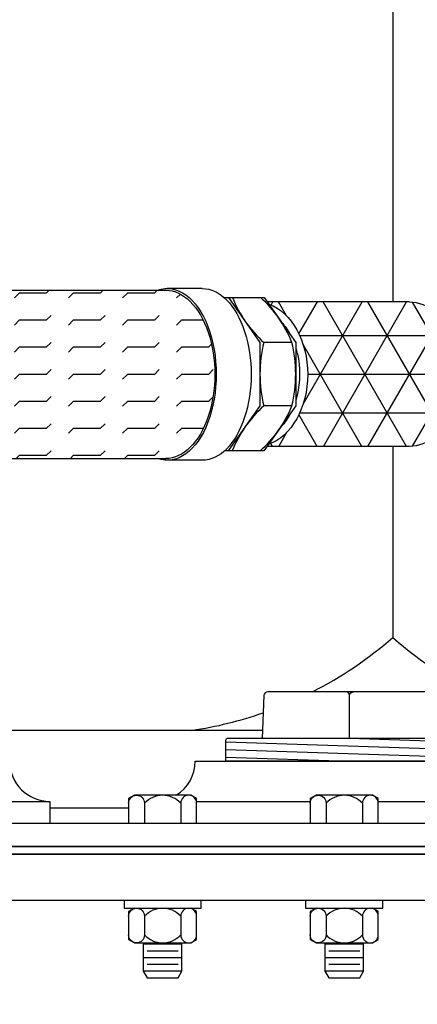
# Model space of a CAD drawing. Extents: x -169 to 2224, y 0 to 2796.
# Tile 251 of 256: x 1532 to 1538, y 919 to 935. Entities that reach past the tile are written whole.
import ezdxf

# ---------------------------------------------------------------- set-up
doc = ezdxf.new("R2010")
doc.units = 0
doc.header["$MEASUREMENT"] = 0
doc.header["$PDSIZE"] = 1
doc.layers.get('DEFPOINTS').update_dxf_attribs({"linetype": 'CONTINUOUS'})
for name, color, linetype in [('DIM', 3, 'CONTINUOUS'), ('FLEXHOSE-2', 3, 'CONTINUOUS'), ('FLEXHOSE-2-HATCH', 2, 'CONTINUOUS'), ('FRP-2', 2, 'CONTINUOUS'), ('FRP-2-HATCH', 1, 'CONTINUOUS'), ('FRP-COLLAR', 1, 'CONTINUOUS'), ('FRP-SUMP', 2, 'CONTINUOUS'), ('GALV-4-PIPE', 4, 'CONTINUOUS'), ('TANK-BUNG-OPENING-4', 3, 'CONTINUOUS'), ('TANK-MANWAY', 5, 'CONTINUOUS'), ('TANK-MANWAY-BOLT', 7, 'CONTINUOUS')]:
    doc.layers.add(name, color=color, linetype=linetype)
doc.styles.add('SIMPLEX', font='simplex')
doc.dimstyles.new('DIM64', dxfattribs={"dimscale": 64, "dimtxt": 0.09375, "dimasz": 0.09375, "dimexe": 0.0625, "dimexo": 0.0625, "dimgap": 0.046875, "dimtad": 1, "dimdec": 4, "dimzin": 3, "dimdsep": 46, "dimlunit": 4, "dimtxsty": 'SIMPLEX', "dimcen": 0, "dimclrd": 256, "dimclre": 256, "dimclrt": 256, "dimadec": 0, "dimazin": 0, "dimtfac": 1, "dimtdec": 4, "dimtmove": 0, "dimatfit": 3, "dimfxl": 1, "dimfrac": 2, "dimtolj": 1, "dimtzin": 0, "dimarcsym": 0})

# ---------------------------------------------------------------- blocks, each defined once
blk = doc.blocks.new('*D48')
at = {"layer": 'DEFPOINTS', "color": 0, "transparency": 16777216}
for p in [(2031.773, 978.296), (1368.547, 978.015), (2031.773, 700.523)]:
    blk.add_point(p, dxfattribs=at)
at = {"layer": 'DIM', "lineweight": -2, "transparency": 16777216}
for p, q in [((2031.773, 974.296), (2031.773, 696.523)), ((1368.547, 974.015), (1368.547, 696.523)), ((1374.547, 700.523), (2025.773, 700.523))]:
    blk.add_line(p, q, dxfattribs=at)
at = {"layer": 'DIM', "transparency": 16777216}
for points in [[(1374.547, 701.523), (1374.547, 699.523), (1368.547, 700.523)], [(2025.773, 701.523), (2025.773, 699.523), (2031.773, 700.523)]]:
    blk.add_solid(points, dxfattribs=at)
at = {"layer": 'DIM', "transparency": 16777216, "insert": (1700.16, 708.095), "char_height": 6, "attachment_point": 5, "style": 'SIMPLEX'}
blk.add_mtext('\\A1;55\'-3 1/4" (F.V. TANK SLAB)', dxfattribs=at)

msp = doc.modelspace()

# ---------------------------------------------------------------- hatches: boundary and pattern name
at = {"layer": 'FLEXHOSE-2-HATCH', "linetype": 'Continuous'}
h = msp.add_hatch(dxfattribs=at)
h.set_pattern_fill('FLEX', color=256, scale=1.75, angle=180, style=0)
h.set_pattern_definition([(180, (750.92804, 928.7775), (1e-13, -0.4375), [0.4375, -0.4375]), (225, (750.49054, 928.7775), (1e-13, -0.4375), [0.109375, -0.39996843, 0.109375, -0.61871843])])
edge = h.paths.add_edge_path()
edge.add_ellipse((1528.41847, 928.77749), major_axis=(0, 1.388), ratio=0.56943366, start_angle=-168.471394, end_angle=-11.528606)
edge.add_line((1528.57643, 930.13749), (1534.23726, 930.13749))
edge.add_ellipse((1534.23726, 928.77749), major_axis=(0, -1.36), ratio=0.58361635, start_angle=0, end_angle=180, ccw=False)
edge.add_line((1534.23726, 927.41749), (1528.57643, 927.41749))
at = {"layer": 'FRP-2-HATCH', "linetype": 'Continuous'}
h = msp.add_hatch(dxfattribs=at)
h.set_pattern_fill('NET3', color=256, scale=5, style=0)
h.set_pattern_definition([(0, (743.603, 928.77845), (0, 0.625), []), (60, (743.603, 928.77845), (-0.5412659, 0.3125), []), (120, (743.603, 928.77845), (-0.5412659, -0.3125), [])])
edge = h.paths.add_edge_path()
edge.add_ellipse((1535.70619, 928.781), major_axis=(0, 1.16667), ratio=0.70945207, start_angle=193.715048, end_angle=345.940787)
edge.add_line((1535.90726, 929.91272), (1535.88275, 929.94767))
edge.add_line((1535.88275, 929.94767), (1538.18106, 929.94767))
edge.add_ellipse((1538.18106, 928.781), major_axis=(0, 1.16667), ratio=0.70945207, start_angle=333.752993, end_angle=360, ccw=False)
edge.add_ellipse((1538.18106, 928.781), major_axis=(0, 1.16667), ratio=0.70945207, start_angle=328.997292, end_angle=333.752993, ccw=False)
edge.add_ellipse((1538.18106, 928.781), major_axis=(0, 1.16667), ratio=0.70945207, start_angle=211.00273, end_angle=328.997292, ccw=False)
edge.add_ellipse((1538.18106, 928.781), major_axis=(0, 1.16667), ratio=0.70945207, start_angle=206.247007, end_angle=211.00273, ccw=False)
edge.add_ellipse((1538.18106, 928.781), major_axis=(0, 1.16667), ratio=0.70945207, start_angle=180, end_angle=206.247007, ccw=False)
edge.add_line((1538.18106, 927.61434), (1535.87891, 927.61434))
edge.add_line((1535.87891, 927.61434), (1535.90243, 927.6476))
edge = h.paths.add_edge_path()
edge.add_ellipse((1538.18106, 928.781), major_axis=(0, 1.16667), ratio=0.70945207, start_angle=211.00273, end_angle=328.997292)
edge.add_line((1538.60739, 929.781), (1538.99188, 929.781))
edge.add_spline(control_points=[(1538.99188, 929.781), (1539.09966, 929.781), (1539.20995, 929.73984), (1539.41595, 929.56363), (1539.50858, 929.42753), (1539.63088, 929.09633), (1539.66017, 928.90251), (1539.64246, 928.52223), (1539.59548, 928.33664), (1539.4457, 928.03518), (1539.34378, 927.92074), (1539.15659, 927.80468), (1539.07406, 927.78109), (1538.99232, 927.781)], knot_values=[0, 0, 0, 0, 0.54543794, 0.54543794, 1.09087589, 1.09087589, 1.63631383, 1.63631383, 2.18175177, 2.18175177, 2.72718971, 2.72718971, 3.14085187, 3.14085187, 3.14085187, 3.14085187], degree=3, periodic=0)
edge.add_line((1538.99232, 927.781), (1538.60739, 927.781))
edge = h.paths.add_edge_path()
edge.add_ellipse((1538.94785, 928.781), major_axis=(0, 1.19), ratio=0.70710692, start_angle=-80.934525, end_angle=0)
edge.add_line((1538.95801, 929.971), (1542.35908, 929.971))
edge.add_ellipse((1542.35835, 928.781), major_axis=(0, -1.19), ratio=0.70710665, start_angle=99.065472, end_angle=179.950044, ccw=False)
edge.add_line((1543.18929, 928.9685), (1541.97883, 928.9685))
edge.add_line((1541.97883, 928.9685), (1541.97883, 929.031))
edge.add_line((1541.97883, 929.031), (1541.91892, 929.031))
edge.add_line((1541.91892, 929.031), (1541.91892, 929.20288))
edge.add_arc((1541.88767, 929.17944), 0.03906, 756.869898, 810)
edge.add_line((1541.88767, 929.2185), (1541.57517, 929.2185))
edge.add_arc((1541.57517, 929.17944), 0.03906, 810, 863.130102)
edge.add_line((1541.54392, 929.20288), (1541.54392, 929.031))
edge.add_line((1541.54392, 929.031), (1541.48142, 929.031))
edge.add_line((1541.48142, 929.031), (1541.48142, 928.9685))
edge.add_line((1541.48142, 928.9685), (1540.78929, 928.9685))
edge.add_arc((1540.78929, 928.93725), 0.03125, 810, 900)
edge.add_arc((1540.72679, 928.93725), 0.03125, 720, 810)
edge.add_line((1540.72679, 928.9685), (1539.7788, 928.9685))

# ---------------------------------------------------------------- linework, layer by layer
at = {"layer": 'FLEXHOSE-2', "linetype": 'Continuous'}
for p, q in [((1534.82818, 930.1655), (1534.26271, 930.1655)), ((1528.57643, 930.13749), (1534.23726, 930.13749)), ((1528.57643, 927.41749), (1534.23726, 927.41749)), ((1534.82818, 927.38949), (1534.26271, 927.38949))]:
    msp.add_line(p, q, dxfattribs=at)
at = {"layer": 'FLEXHOSE-2', "color": 7, "linetype": 'Continuous'}
for p, q in [((1536.27776, 929.29522), (1535.82463, 929.29522)), ((1536.27776, 928.26679), (1535.82463, 928.26679))]:
    msp.add_line(p, q, dxfattribs=at)
at = {"layer": 'FLEXHOSE-2', "linetype": 'Continuous'}
for points in [[(1535.17766, 930.02243), (1535.25219, 930.02243), (1535.76213, 929.29522), (1535.76213, 928.26679), (1535.24791, 927.53958), (1535.18566, 927.53958)], [(1535.25219, 930.02243), (1535.83033, 930.02243), (1536.34026, 929.29522), (1536.34026, 928.26679), (1535.82605, 927.53958), (1535.24791, 927.53958)]]:
    msp.add_lwpolyline(points, dxfattribs=at)
at = {"layer": 'FLEXHOSE-2', "color": 7, "linetype": 'Continuous'}
for centre, radius, start, end in [((1537.11615, 930.74325), 1.94031, 201.80785, 228.269711), ((1534.47631, 928.57441), 1.94031, 21.80785, 48.269711), ((1537.90872, 928.781), 2.14659, 166.140032, 193.859968), ((1534.19367, 928.781), 2.14659, 346.140032, 13.859968), ((1537.0986, 926.82054), 1.92734, 131.376334, 158.094887), ((1534.4654, 929.00292), 1.95616, 311.576714, 337.894506)]:
    msp.add_arc(centre, radius, start, end, dxfattribs=at)
at = {"layer": 'FLEXHOSE-2', "linetype": 'Continuous', "extrusion": (0, 0, -1)}
for centre, major_axis, ratio, start_param, end_param in [((1534.26271, 928.77749), (0, 1.388), 0.56943366, -0.20121212, 3.34280478), ((1534.82818, 928.77749), (0, -1.388), 0.56943366, 3.14159265, 6.28318531), ((1534.23726, 928.77749), (0, -1.36), 0.58361635, 3.14159265, 6.28318531)]:
    msp.add_ellipse(centre, major_axis=major_axis, ratio=ratio, start_param=start_param, end_param=end_param, dxfattribs=at)
at = {"layer": 'FRP-2', "linetype": 'Continuous'}
for p, q in [((1538.18106, 929.94767), (1535.88275, 929.94767)), ((1538.18106, 927.61434), (1535.87891, 927.61434))]:
    msp.add_line(p, q, dxfattribs=at)
at = {"layer": 'FRP-2', "linetype": 'Continuous', "extrusion": (0, 0, -1)}
for centre, major_axis, start_param, end_param in [((1535.70619, 928.781), (0, 1.16667), 0.24537956, 2.90221992), ((1538.18106, 928.781), (0, -1.16667), 3.14159265, 6.28318531)]:
    msp.add_ellipse(centre, major_axis=major_axis, ratio=0.70945207, start_param=start_param, end_param=end_param, dxfattribs=at)
at = {"layer": 'FRP-2', "linetype": 'Continuous'}
for points in [[(1536.11339, 929.61876), (1536.1642, 929.56383), (1536.21067, 929.49759), (1536.25074, 929.42289)], [(1536.25304, 928.14344), (1536.21044, 928.06322), (1536.16047, 927.99261), (1536.10569, 927.93505)]]:
    msp.add_open_spline(points, degree=3, dxfattribs=at)
msp.add_open_spline([(1536.34026, 929.20786), (1536.35034, 929.17548), (1536.35928, 929.14228), (1536.41557, 928.89495), (1536.41478, 928.65688), (1536.35761, 928.41353), (1536.3494, 928.38346), (1536.34026, 928.35408)], degree=3, knots=[1.16037161, 1.16037161, 1.16037161, 1.16037161, 1.26035978, 1.26035978, 1.89053967, 1.89053967, 1.981276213, 1.981276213, 1.981276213, 1.981276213], dxfattribs=at)
at = {"layer": 'FRP-COLLAR', "color": 7, "linetype": 'Continuous'}
msp.add_line((1532.36119, 921.77328), (1533.63686, 921.77328), dxfattribs=at)
at = {"layer": 'FRP-SUMP', "color": 7}
for p, q in [((1537.91048, 940.52093), (1537.91048, 929.94767)), ((1537.91048, 927.61434), (1537.91048, 924.52324)), ((1535.80304, 923.02324), (1530.62095, 923.02324))]:
    msp.add_line(p, q, dxfattribs=at)
for points in [[(1536.61354, 923.64699, 0.06171643), (1537.91048, 924.52324, 0.14349823), (1541.16048, 923.02324)], [(1534.66048, 923.02324, 0.04679491), (1535.81486, 923.30682, 0.04679491)]]:
    msp.add_lwpolyline(points, format="xyb", dxfattribs=at)
at = {"layer": 'GALV-4-PIPE', "color": 7}
for p, q in [((1535.21199, 922.83978), (1539.21199, 922.70504)), ((1537.21199, 922.89699), (1539.21199, 922.82963)), ((1535.21199, 922.71519), (1539.21199, 922.58046)), ((1535.21199, 922.59061), (1537.21199, 922.52324))]:
    msp.add_line(p, q, dxfattribs=at)
at = {"layer": 'GALV-4-PIPE', "color": 4, "linetype": 'Continuous'}
msp.add_lwpolyline([(1538.62621, 922.89699), (1538.59745, 923.58709, 0.40206867), (1538.53501, 923.64699), (1535.88898, 923.64699, 0.40206867), (1535.82653, 923.58709), (1535.79778, 922.89699)], format="xyb", dxfattribs=at)
at = {"layer": 'GALV-4-PIPE', "color": 7, "linetype": 'Continuous'}
for points in [[(1537.21199, 922.89699), (1537.21199, 923.58449, 0.41421356), (1537.14949, 923.64699)], [(1537.21199, 922.89699), (1537.21199, 923.58449, -0.41421356), (1537.27449, 923.64699)]]:
    msp.add_lwpolyline(points, format="xyb", dxfattribs=at)
at = {"layer": 'GALV-4-PIPE', "color": 4, "linetype": 'Continuous'}
msp.add_lwpolyline([(1535.21199, 922.52324), (1535.21199, 922.86574, -0.41421356), (1535.24324, 922.89699), (1539.18074, 922.89699, -0.41421356), (1539.21199, 922.86574), (1539.21199, 922.52324)], format="xyb", close=True, dxfattribs=at)
at = {"layer": 'TANK-BUNG-OPENING-4', "linetype": 'Continuous'}
for p, q in [((1531.45882, 921.87408), (1532.36119, 921.87408)), ((1534.73686, 921.87408), (1536.57588, 921.87408)), ((1537.67588, 921.87408), (1538.97557, 921.87408))]:
    msp.add_line(p, q, dxfattribs=at)
for points in [[(1526.06279, 921.52328), (1526.06279, 921.87408, 0.41421356), (1526.71199, 922.52328), (1531.71199, 922.52328, 0.41421356), (1532.36119, 921.87408), (1532.36119, 921.52328)], [(1534.4077, 921.97328, 0.25818944), (1534.71199, 922.52328), (1539.71199, 922.52328, 0.41421356), (1540.36119, 921.87408), (1540.36119, 921.52328)]]:
    msp.add_lwpolyline(points, format="xyb", dxfattribs=at)
at = {"layer": 'TANK-MANWAY', "linetype": 'Continuous'}
for points in [[(1515.21199, 921.14828), (1515.21199, 921.52328), (1543.21199, 921.52328), (1543.21199, 921.14828)], [(1515.27449, 921.02328), (1515.27449, 921.14828), (1543.14949, 921.14828), (1543.14949, 921.02328)], [(1515.21199, 920.27328), (1515.21199, 921.02328), (1543.21199, 921.02328), (1543.21199, 920.27328)]]:
    msp.add_lwpolyline(points, close=True, dxfattribs=at)
at = {"layer": 'TANK-MANWAY-BOLT', "linetype": 'Continuous'}
for p, q in [((1534.49936, 919.56454), (1533.87436, 919.56454)), ((1537.43838, 919.56454), (1536.81338, 919.56454)), ((1534.49936, 919.34804), (1533.87436, 919.34804)), ((1534.43686, 919.45629), (1533.93686, 919.45629)), ((1537.43838, 919.34804), (1536.81338, 919.34804)), ((1537.37588, 919.45629), (1536.87588, 919.45629)), ((1534.43686, 919.23978), (1533.93686, 919.23978)), ((1537.37588, 919.23978), (1536.87588, 919.23978)), ((1534.49936, 919.13153), (1533.87436, 919.13153)), ((1537.43838, 919.13153), (1536.81338, 919.13153))]:
    msp.add_line(p, q, dxfattribs=at)
for points in [[(1533.63686, 921.91912), (1533.63686, 921.52328), (1534.73686, 921.52328), (1534.73686, 921.91912), (1534.64307, 921.97328), (1533.73066, 921.97328)], [(1536.57588, 921.91912), (1536.57588, 921.52328), (1537.67588, 921.52328), (1537.67588, 921.91912), (1537.58208, 921.97328), (1536.66967, 921.97328)], [(1533.56186, 920.27328), (1533.56186, 920.14828), (1534.81186, 920.14828), (1534.81186, 920.27328)], [(1536.50088, 920.27328), (1536.50088, 920.14828), (1537.75088, 920.14828), (1537.75088, 920.27328)]]:
    msp.add_lwpolyline(points, close=True, dxfattribs=at)
for points in [[(1533.63686, 921.84515, -1), (1533.89311, 921.84515), (1533.89311, 921.52328)], [(1534.73686, 921.84515, 1), (1534.48061, 921.84515), (1534.48061, 921.52328)], [(1536.57588, 921.84515, -1), (1536.83213, 921.84515), (1536.83213, 921.52328)], [(1537.67588, 921.84515, 1), (1537.41963, 921.84515), (1537.41963, 921.52328)], [(1533.63686, 920.02015, -1), (1533.89311, 920.02015), (1533.89311, 919.7164, -1), (1533.63686, 919.7164)], [(1534.73686, 920.02015, 1), (1534.48061, 920.02015), (1534.48061, 919.7164, 1), (1534.73686, 919.7164)], [(1536.57588, 920.02015, -1), (1536.83213, 920.02015), (1536.83213, 919.7164, -1), (1536.57588, 919.7164)], [(1537.67588, 920.02015, 1), (1537.41963, 920.02015), (1537.41963, 919.7164, 1), (1537.67588, 919.7164)]]:
    msp.add_lwpolyline(points, format="xyb", dxfattribs=at)
for points in [[(1533.73066, 920.14828), (1533.63686, 920.09412), (1533.63686, 919.64243), (1533.73066, 919.58828), (1534.64307, 919.58828), (1534.73686, 919.64243), (1534.73686, 920.09412), (1534.64307, 920.14828)], [(1536.66967, 920.14828), (1536.57588, 920.09412), (1536.57588, 919.64243), (1536.66967, 919.58828), (1537.58208, 919.58828), (1537.67588, 919.64243), (1537.67588, 920.09412), (1537.58208, 920.14828)], [(1533.87436, 919.58828), (1533.87436, 919.13153), (1533.93686, 919.02328), (1534.43686, 919.02328), (1534.49936, 919.13153), (1534.49936, 919.58828)], [(1536.81338, 919.58828), (1536.81338, 919.13153), (1536.87588, 919.02328), (1537.37588, 919.02328), (1537.43838, 919.13153), (1537.43838, 919.58828)]]:
    msp.add_lwpolyline(points, dxfattribs=at)
for centre, start, end in [((1534.18686, 921.57248), 42.869123, 137.13088), ((1537.12588, 921.57248), 42.869123, 137.13088), ((1534.18686, 919.74748), 42.869123, 137.13088), ((1537.12588, 919.74748), 42.869123, 137.13088), ((1534.18686, 919.98908), 222.86912, 317.13088), ((1537.12588, 919.98908), 222.86912, 317.13088)]:
    msp.add_arc(centre, 0.4008, start, end, dxfattribs=at)

# ---------------------------------------------------------------- dimensions: what is measured, and where the dimension line sits
at = {"layer": 'DIM'}
dim = msp.add_linear_dim(base=(2031.77254, 700.52328), p1=(1368.54722, 978.01471), p2=(2031.77254, 978.29596), angle=0, text='<> (F.V. TANK SLAB)', dimstyle='DIM64', dxfattribs=at)
dim.commit()
dim.dimension.update_dxf_attribs({"geometry": '*D48', "text_midpoint": (1700.15988, 708.09471)})

doc.saveas('drawing.dxf')
